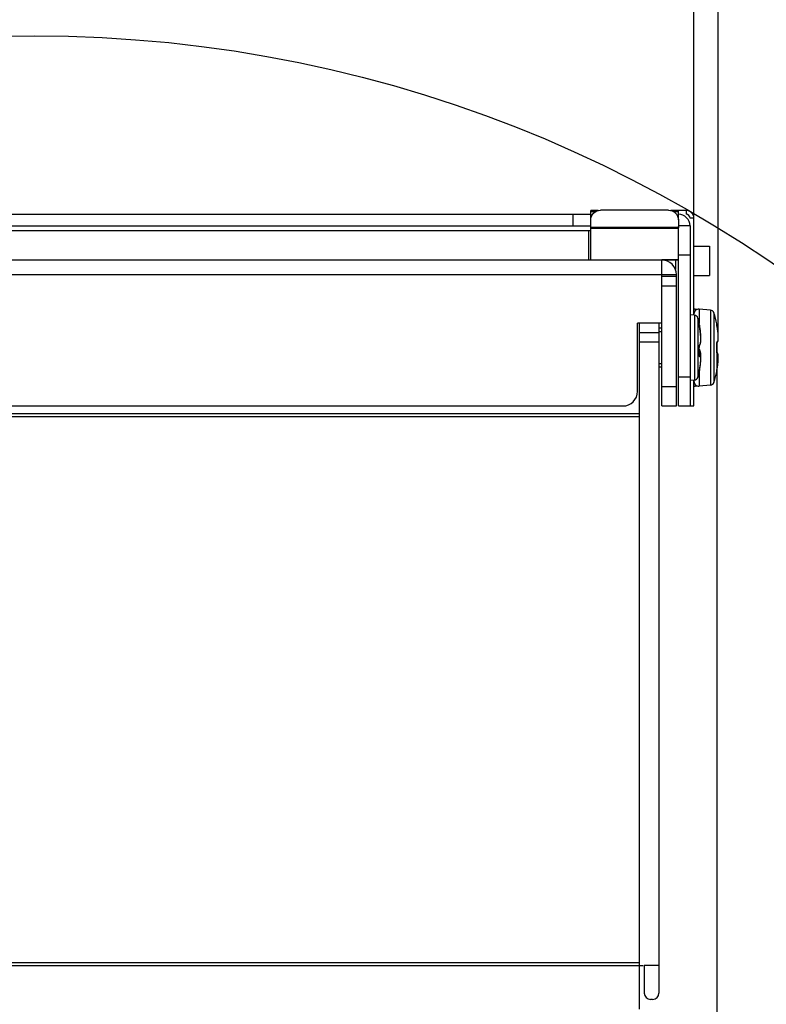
# Model space of a CAD drawing. Header units: millimetres. Extents: x 0 to 420, y 0 to 297.
# Tile 101 of 104: x 352 to 372, y 234 to 259. Entities that reach past the tile are written whole.
import ezdxf

# ---------------------------------------------------------------- set-up
doc = ezdxf.new("R2010")
doc.units = ezdxf.units.MM
doc.header["$LTSCALE"] = 23.1
doc.layers.get('0').update_dxf_attribs({"linetype": 'CONTINUOUS'})
for name, color, linetype in [('02___PRT_ALL_AXES', 7, 'CONTINUOUS'), ('AXES', 7, 'CONTINUOUS'), ('DIM_PILOTEES', 7, 'CONTINUOUS')]:
    doc.layers.add(name, color=color, linetype=linetype)
doc.styles.get("Standard").update_dxf_attribs({"font": 'txt', "width": 0.7})
doc.dimstyles.new('DIMSTYLE_1', dxfattribs={"dimtxt": 2.5, "dimasz": 3.5, "dimexe": 2, "dimexo": 0, "dimtad": 1, "dimdec": 0, "dimlfac": 4, "dimdsep": 46, "dimtxsty": 'STANDARD', "dimblk": '_FILLED', "dimblk1": '_FILLED', "dimblk2": '_FILLED', "dimcen": 0.09, "dimazin": 2, "dimtp": 0.5, "dimtm": 0.5, "dimtfac": 1, "dimtdec": 0, "dimtofl": 0, "dimtmove": 0, "dimatfit": 3, "dimldrblk": '_FILLED', "dimfxl": 1, "dimtolj": 1, "dimarcsym": 0})
doc.dimstyles.new('DIMSTYLE_5', dxfattribs={"dimtxt": 2.5, "dimasz": 3.5, "dimexe": 2, "dimexo": 0, "dimgap": 2.5, "dimtad": 1, "dimlfac": 4, "dimdsep": 46, "dimtxsty": 'STANDARD', "dimblk": '_FILLED', "dimblk1": '_FILLED', "dimblk2": '_FILLED', "dimcen": 0.09, "dimazin": 2, "dimtp": 0.5, "dimtm": 0.5, "dimtfac": 1, "dimtofl": 0, "dimtmove": 0, "dimatfit": 3, "dimldrblk": '_FILLED', "dimfxl": 1, "dimtolj": 1, "dimarcsym": 0})
doc.dimstyles.new('DIMSTYLE_6', dxfattribs={"dimtxt": 2.5, "dimasz": 3.5, "dimexe": 2, "dimexo": 0, "dimtad": 1, "dimdec": 0, "dimlfac": 4, "dimdsep": 46, "dimtxsty": 'STANDARD', "dimblk": '_FILLED', "dimblk1": '_FILLED', "dimblk2": '_FILLED', "dimcen": 0.09, "dimazin": 2, "dimtp": 0.5, "dimtm": 0.5, "dimtfac": 1, "dimtdec": 0, "dimtofl": 0, "dimtmove": 0, "dimatfit": 3, "dimldrblk": '_FILLED', "dimfxl": 1, "dimtolj": 1, "dimarcsym": 0})

# ---------------------------------------------------------------- blocks, each defined once
blk = doc.blocks.new('_FILLED')
at = {"color": 0, "linetype": 'BYBLOCK'}
blk.add_solid([(0, 0), (-1, 0.1429), (-1, -0.1429)], dxfattribs=at)
blk = doc.blocks.new('*D5')
at = {"layer": 'DIM_PILOTEES', "color": 2, "linetype": 'CONTINUOUS'}
for p, q in [((370.369, 250.876), (370.369, 152.328)), ((334.079, 188.243), (334.079, 152.328)), ((334.079, 154.328), (352.224, 154.328)), ((370.369, 154.328), (352.224, 154.328))]:
    blk.add_line(p, q, dxfattribs=at)
at = {"layer": 'DIM_PILOTEES', "color": 2, "linetype": 'CONTINUOUS', "xscale": 3.5, "yscale": 3.5, "zscale": 3.5, "rotation": 180}
blk.add_blockref('_FILLED', (334.079, 154.328), dxfattribs=at)
at = {"layer": 'DIM_PILOTEES', "color": 2, "linetype": 'CONTINUOUS', "xscale": 3.5, "yscale": 3.5, "zscale": 3.5}
blk.add_blockref('_FILLED', (370.369, 154.328), dxfattribs=at)
at = {"layer": 'DIM_PILOTEES', "color": 2, "linetype": 'CONTINUOUS', "insert": (352.835, 157.453), "char_height": 2.5, "width": 7.76786, "attachment_point": 2, "line_spacing_factor": 0.9}
blk.add_mtext('{\\ftxt;\\W0.0001;\\H0.0001;\\~}{\\ftxt;\\W2.0714285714;\\H2.5; }{\\ftxt;\\W0.0001;\\H0.0001;\\~}', dxfattribs=at)
blk = doc.blocks.new('*D6')
at = {"layer": 'DIM_PILOTEES', "color": 2, "linetype": 'CONTINUOUS'}
for p, q in [((335.9, 254.054), (335.9, 267.016)), ((369.775, 254.054), (369.775, 267.016)), ((335.9, 265.016), (352.838, 265.016)), ((369.775, 265.016), (352.838, 265.016))]:
    blk.add_line(p, q, dxfattribs=at)
at = {"layer": 'DIM_PILOTEES', "color": 2, "linetype": 'CONTINUOUS', "xscale": 3.5, "yscale": 3.5, "zscale": 3.5, "rotation": 180}
blk.add_blockref('_FILLED', (335.9, 265.016), dxfattribs=at)
at = {"layer": 'DIM_PILOTEES', "color": 2, "linetype": 'CONTINUOUS', "xscale": 3.5, "yscale": 3.5, "zscale": 3.5}
blk.add_blockref('_FILLED', (369.775, 265.016), dxfattribs=at)
at = {"layer": 'DIM_PILOTEES', "color": 2, "linetype": 'CONTINUOUS', "insert": (352.702, 268.141), "char_height": 2.5, "width": 7.76786, "attachment_point": 2, "line_spacing_factor": 0.9}
blk.add_mtext('{\\ftxt;\\W0.0001;\\H0.0001;\\~}{\\ftxt;\\W2.0714285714;\\H2.5; }{\\ftxt;\\W0.0001;\\H0.0001;\\~}', dxfattribs=at)
blk = doc.blocks.new('*D7')
at = {"layer": 'DIM_PILOTEES', "color": 2, "linetype": 'CONTINUOUS'}
for p, q in [((335.273, 250.99), (335.273, 273.834)), ((370.402, 250.99), (370.402, 273.834)), ((335.273, 271.834), (352.838, 271.834)), ((370.402, 271.834), (352.838, 271.834))]:
    blk.add_line(p, q, dxfattribs=at)
at = {"layer": 'DIM_PILOTEES', "color": 2, "linetype": 'CONTINUOUS', "xscale": 3.5, "yscale": 3.5, "zscale": 3.5, "rotation": 180}
blk.add_blockref('_FILLED', (335.273, 271.834), dxfattribs=at)
at = {"layer": 'DIM_PILOTEES', "color": 2, "linetype": 'CONTINUOUS', "xscale": 3.5, "yscale": 3.5, "zscale": 3.5}
blk.add_blockref('_FILLED', (370.402, 271.834), dxfattribs=at)
at = {"layer": 'DIM_PILOTEES', "color": 2, "linetype": 'CONTINUOUS', "insert": (352.111, 274.959), "char_height": 2.5, "width": 7.23214, "attachment_point": 2, "line_spacing_factor": 0.9}
blk.add_mtext('{\\ftxt;\\W0.0001;\\H0.0001;\\~}{\\ftxt;\\W1.9285714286;\\H2.5; }{\\ftxt;\\W0.0001;\\H0.0001;\\~}', dxfattribs=at)
blk = doc.blocks.new('*D8')
at = {"layer": 'DIM_PILOTEES', "color": 2, "linetype": 'CONTINUOUS'}
for p, q in [((309.135, 219.281), (296.688, 217.643)), ((396.54, 219.279), (408.97, 217.643))]:
    blk.add_line(p, q, dxfattribs=at)
for start, end in [(90, 187.5), (-7.5, 90)]:
    blk.add_arc((352.829, 225.034), 54.625, start, end, dxfattribs=at)
for points in [[(297.828, 221.337), (298.671, 217.904), (298.823, 221.436)], [(406.835, 221.436), (406.987, 217.904), (407.83, 221.337)]]:
    blk.add_solid(points, dxfattribs=at)
at = {"layer": 'DIM_PILOTEES', "color": 2, "linetype": 'CONTINUOUS', "insert": (354.282, 284.641), "char_height": 2.5, "width": 23.75, "attachment_point": 2, "rotation": 358.6035, "line_spacing_factor": 0.9}
blk.add_mtext('{\\ftxt;\\W0.0001;\\H0.0001;\\~}{\\ftxt;\\W3.5952380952;\\H2.5; }{\\ftxt;\\W0.0001;\\H0.0001;\\~}{\\ftxt;\\W0.0001;\\H0.0001;\\~}{\\ftxt;\\W2.0714285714;\\H2.5; }{\\ftxt;\\W0.0001;\\H0.0001;\\~}{\\ftxt;\\W0.0001;\\H0.0001;\\~}{\\ftxt;\\W0.6666666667;\\H2.5; }{\\ftxt;\\W0.0001;\\H0.0001;\\~}', dxfattribs=at)
blk = doc.blocks.new('*D9')
at = {"layer": 'DIM_PILOTEES', "color": 2, "linetype": 'CONTINUOUS'}
blk.add_line((375.027, 250.397), (398.155, 276.823), dxfattribs=at)
at = {"layer": 'DIM_PILOTEES', "color": 2, "linetype": 'CONTINUOUS', "xscale": 3.5, "yscale": 3.5, "zscale": 3.5, "rotation": 228.8077886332}
blk.add_blockref('_FILLED', (375.027, 250.397), dxfattribs=at)
at = {"layer": 'DIM_PILOTEES', "color": 2, "linetype": 'CONTINUOUS', "insert": (391.217, 273.641), "char_height": 2.5, "width": 10.44643, "attachment_point": 1, "rotation": 48.8078, "line_spacing_factor": 0.9}
blk.add_mtext('{\\ftxt;\\W0.0001;\\H0.0001;\\~}{\\ftxt;\\W0.7857142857;\\H2.5; }{\\ftxt;\\W0.0001;\\H0.0001;\\~}{\\ftxt;\\W0.0001;\\H0.0001;\\~}{\\ftxt;\\W2.0;\\H2.5; }{\\ftxt;\\W0.0001;\\H0.0001;\\~}', dxfattribs=at)

msp = doc.modelspace()

# ---------------------------------------------------------------- linework, layer by layer
at = {"color": 7, "linetype": 'CONTINUOUS'}
for p, q in [((367.1252, 254.0089), (367.1252, 254.2518)), ((367.3167, 254.2518), (367.1252, 254.2518)), ((367.1252, 254.2281), (367.256, 254.2281)), ((369.3752, 254.2518), (369.1838, 254.2518)), ((369.2445, 254.2281), (369.3752, 254.2281)), ((369.5752, 254.2539), (369.3752, 254.2539)), ((369.3752, 254.0089), (369.3752, 254.2518)), ((369.5752, 254.2539), (369.5752, 254.1539)), ((369.7752, 254.0539), (369.6752, 254.0539)), ((369.7752, 251.5633), (369.7752, 254.0539)), ((367.1252, 253.7289), (338.5502, 253.7289)), ((367.0752, 252.9789), (367.0752, 253.7289)), ((369.2502, 252.9789), (336.4252, 252.9789)), ((368.9502, 252.5539), (368.9502, 252.9789)), ((336.3502, 252.6039), (369.3252, 252.6039)), ((369.3252, 252.5539), (368.9502, 252.5539)), ((369.3252, 249.2289), (369.3252, 252.6039)), ((369.3252, 252.3039), (368.9502, 252.3039)), ((369.7893, 251.5633), (369.6752, 251.5733)), ((369.7893, 251.5633), (369.7893, 249.8945)), ((369.8111, 251.717), (369.8111, 251.6798)), ((369.8111, 251.717), (369.865, 251.7123)), ((369.9111, 251.717), (369.9111, 251.3455)), ((370.2026, 251.6915), (369.9111, 251.717)), ((370.2026, 251.6915), (370.2026, 249.7663)), ((370.2893, 251.6216), (370.2893, 249.8361)), ((368.3252, 249.6039), (368.3252, 251.3539)), ((368.9502, 251.3539), (368.3252, 251.3539)), ((368.3752, 233.7289), (368.3752, 251.3539)), ((368.8752, 251.3539), (368.8752, 234.1414)), ((369.8773, 251.489), (369.8773, 249.9688)), ((369.9107, 251.3201), (369.9106, 251.3165)), ((369.9106, 251.3165), (369.9109, 251.3116)), ((369.9109, 251.3469), (369.9107, 251.3479)), ((369.9109, 251.3469), (369.9108, 251.3472)), ((369.9111, 251.3124), (369.9116, 251.3153)), ((369.9111, 251.3124), (369.9111, 251.313)), ((369.9191, 251.3028), (369.912, 251.3402)), ((369.9191, 251.2603), (369.9191, 251.2607)), ((370.3607, 251.3405), (370.3622, 251.3406)), ((370.3611, 251.3348), (370.3611, 251.3353)), ((370.3611, 251.3348), (370.3611, 251.3349)), ((370.3618, 251.3292), (370.3611, 251.3348)), ((370.3634, 251.3189), (370.3627, 251.3233)), ((370.3643, 251.3139), (370.3634, 251.3189)), ((370.3653, 251.3084), (370.3643, 251.3139)), ((370.3663, 251.3024), (370.3653, 251.3084)), ((370.3675, 251.296), (370.3663, 251.3024)), ((370.3691, 251.2875), (370.3675, 251.296)), ((370.3691, 251.2874), (370.3691, 251.2875)), ((370.3749, 251.2564), (370.3691, 251.2875)), ((370.381, 251.22), (370.3748, 251.2566)), ((368.8752, 251.1115), (368.3752, 251.1115)), ((369.9326, 251.1831), (369.9322, 251.186)), ((370.3865, 251.1841), (370.381, 251.2205)), ((370.3912, 251.1491), (370.3864, 251.1845)), ((370.3951, 251.1152), (370.3911, 251.1494)), ((370.3981, 251.083), (370.395, 251.1156)), ((370.4004, 251.0527), (370.3981, 251.0833)), ((370.4019, 251.0245), (370.4004, 251.0529)), ((370.4026, 250.9986), (370.4019, 251.0247)), ((370.4026, 250.9752), (370.4026, 250.9988)), ((368.8752, 250.8665), (368.3752, 250.8665)), ((369.9114, 250.7289), (369.9116, 250.734)), ((370.3607, 250.8251), (370.3612, 250.8251)), ((370.3622, 250.7207), (370.3622, 250.7371)), ((370.3892, 250.8816), (370.393, 250.8926)), ((370.393, 250.8925), (370.3961, 250.905)), ((370.3961, 250.905), (370.3986, 250.9194)), ((370.3986, 250.9193), (370.4005, 250.9357)), ((370.4005, 250.9356), (370.4019, 250.9544)), ((370.4019, 250.9542), (370.4026, 250.9754)), ((369.9107, 250.5453), (369.9107, 250.5461)), ((369.9116, 250.5371), (369.9111, 250.5371)), ((369.9116, 250.5371), (369.9115, 250.5371)), ((369.9122, 250.6405), (369.9122, 250.6412)), ((369.9197, 250.6764), (369.9124, 250.6828)), ((370.3607, 250.6327), (370.3612, 250.6327)), ((370.3611, 250.631), (370.3612, 250.6327)), ((370.3611, 250.6266), (370.3612, 250.6317)), ((370.3611, 250.6223), (370.3611, 250.6271)), ((370.3612, 250.6182), (370.3611, 250.6228)), ((370.3613, 250.6143), (370.3612, 250.6186)), ((370.3615, 250.6108), (370.3613, 250.6148)), ((370.3618, 250.6076), (370.3615, 250.6112)), ((370.3621, 250.605), (370.3618, 250.6079)), ((370.3706, 250.6015), (370.362, 250.606)), ((370.3892, 250.5761), (370.3845, 250.5858)), ((370.393, 250.5652), (370.3892, 250.5762)), ((370.3961, 250.5527), (370.393, 250.5653)), ((370.3986, 250.5384), (370.3961, 250.5528)), ((370.4005, 250.5221), (370.3986, 250.5385)), ((370.4019, 250.5034), (370.4005, 250.5222)), ((370.4026, 250.4824), (370.4019, 250.5036)), ((370.4026, 250.459), (370.4026, 250.4826)), ((370.3748, 250.2012), (370.381, 250.2377)), ((370.381, 250.2373), (370.3865, 250.2737)), ((370.3864, 250.2733), (370.3912, 250.3087)), ((370.3911, 250.3084), (370.3951, 250.3425)), ((370.395, 250.3422), (370.3981, 250.3748)), ((370.3981, 250.3745), (370.4004, 250.4051)), ((370.3989, 250.3853), (370.3991, 250.387)), ((370.4004, 250.4049), (370.4019, 250.4333)), ((370.4019, 250.4331), (370.4026, 250.4592)), ((369.9122, 250.1185), (369.9107, 250.1098)), ((369.9109, 250.1108), (369.9107, 250.1098)), ((369.9108, 250.1111), (369.912, 250.1176)), ((369.9111, 250.1123), (369.9111, 249.7408)), ((369.912, 250.1176), (369.9191, 250.155)), ((369.9191, 250.155), (369.9122, 250.1185)), ((369.9191, 250.155), (369.9191, 250.155)), ((370.3622, 250.1172), (370.3607, 250.1173)), ((370.3611, 250.1229), (370.361, 250.1224)), ((370.361, 250.1225), (370.3611, 250.1228)), ((370.3611, 250.1226), (370.3618, 250.1286)), ((370.3618, 250.1286), (370.362, 250.1295)), ((370.3618, 250.1286), (370.362, 250.1295)), ((370.362, 250.1295), (370.3625, 250.1329)), ((370.3622, 250.1312), (370.3628, 250.1351)), ((370.3628, 250.1348), (370.3635, 250.1395)), ((370.3635, 250.1389), (370.3644, 250.1444)), ((370.3643, 250.1436), (370.3653, 250.1498)), ((370.3651, 250.1488), (370.3667, 250.1572)), ((370.3664, 250.1557), (370.3682, 250.1652)), ((370.3678, 250.1633), (370.3691, 250.1703)), ((370.3691, 250.1703), (370.3749, 250.2014)), ((370.3691, 250.1704), (370.3691, 250.1703)), ((368.9502, 249.7289), (369.3252, 249.7289)), ((369.7893, 249.8945), (369.6752, 249.8845)), ((369.7752, 249.2289), (369.7752, 249.8945)), ((369.8111, 249.778), (369.8111, 249.7408)), ((369.8111, 249.7408), (369.865, 249.7455)), ((370.2026, 249.7663), (369.9111, 249.7408)), ((337.7252, 249.2289), (367.9502, 249.2289)), ((368.9502, 249.2289), (369.3252, 249.2289)), ((369.6752, 249.2289), (369.7752, 249.2289)), ((368.3752, 249.0289), (337.3002, 249.0289)), ((368.3752, 248.9539), (337.3002, 248.9539)), ((337.2002, 234.8539), (368.4752, 234.8539)), ((337.3002, 234.9289), (368.3752, 234.9289)), ((368.5002, 234.8539), (368.5002, 234.1414)), ((368.8752, 234.8539), (368.5002, 234.8539)), ((368.7127, 233.9789), (368.6627, 233.9789))]:
    msp.add_line(p, q, dxfattribs=at)
at = {"color": 3, "linetype": 'CONTINUOUS'}
for p, q in [((369.1252, 254.2596), (367.3752, 254.2596)), ((367.1252, 252.9902), (367.1252, 254.0089)), ((369.3752, 253.8149), (367.1252, 253.8149)), ((367.1252, 253.7991), (369.3752, 253.7991)), ((369.3752, 254.0089), (369.3752, 253.8077)), ((367.1252, 252.9875), (367.1252, 252.9867)), ((368.9502, 252.9902), (369.3752, 252.9902)), ((368.9502, 252.9867), (369.3752, 252.9867)), ((368.9502, 249.2289), (368.9502, 252.5539))]:
    msp.add_line(p, q, dxfattribs=at)
at = {"color": 2, "linetype": 'CONTINUOUS'}
for p, q in [((368.8752, 251.1414), (368.9502, 251.1414)), ((368.8752, 250.3164), (368.9502, 250.3164))]:
    msp.add_line(p, q, dxfattribs=at)
at = {"color": 7, "linetype": 'CONTINUOUS'}
for points in [[(369.9126, 251.3347), (369.9119, 251.341), (369.9109, 251.3469)], [(369.9191, 251.2607), (369.9183, 251.2651), (369.9176, 251.2688), (369.9169, 251.2724), (369.9163, 251.276), (369.9157, 251.2795), (369.9151, 251.2829), (369.9145, 251.2861), (369.914, 251.2892), (369.9136, 251.2922), (369.9132, 251.295), (369.9128, 251.2977), (369.9124, 251.3001), (369.9121, 251.3024), (369.9119, 251.3045), (369.9116, 251.3065), (369.9115, 251.3082), (369.9113, 251.3096), (369.9112, 251.3109), (369.9111, 251.3119), (369.9111, 251.3124)], [(369.9116, 251.3153), (369.9124, 251.3218), (369.9127, 251.3283), (369.9126, 251.3347)], [(369.929, 251.2482), (369.9239, 251.2774), (369.9191, 251.3028)], [(369.9524, 250.9701), (369.9515, 250.9993), (369.9497, 251.0302), (369.9473, 251.0625), (369.944, 251.0958), (369.9401, 251.1297), (369.9355, 251.164), (369.9303, 251.1982), (369.9245, 251.232), (369.9191, 251.2607)], [(369.9517, 250.9925), (369.9522, 251.0002), (369.9526, 251.0135), (369.9526, 251.0281), (369.9523, 251.044), (369.9515, 251.0612), (369.9504, 251.0797), (369.9488, 251.0997), (369.9467, 251.121), (369.9442, 251.1438), (369.9412, 251.1679), (369.9377, 251.1933), (369.9336, 251.2201), (369.929, 251.2482)], [(370.3627, 251.3233), (370.3621, 251.3271), (370.3619, 251.3288), (370.3618, 251.3292)], [(369.9116, 250.7238), (369.9111, 250.7395), (369.9111, 250.7441), (369.9111, 250.7487), (369.9112, 250.7531), (369.9114, 250.7573), (369.9117, 250.7613), (369.912, 250.7649), (369.9124, 250.7683), (369.9128, 250.7712), (369.9132, 250.7738), (369.9137, 250.7759)], [(369.9116, 250.734), (369.912, 250.7516), (369.9123, 250.7675)], [(369.9137, 250.7761), (369.9197, 250.7814), (369.9263, 250.7897), (369.9318, 250.7994), (369.9365, 250.8106), (369.9405, 250.8234), (369.944, 250.838), (369.9469, 250.8547), (369.9493, 250.8734), (369.951, 250.8943), (369.9522, 250.9175), (369.9527, 250.9427), (369.9524, 250.9701)], [(369.9137, 250.7759), (369.914, 250.7776), (369.9144, 250.7787), (369.9145, 250.7792)], [(370.3616, 250.8128), (370.3611, 250.8269), (370.3611, 250.8314), (370.3611, 250.8358), (370.3612, 250.8399), (370.3613, 250.8438), (370.3616, 250.8473), (370.3618, 250.8506)], [(370.3627, 250.7289), (370.3627, 250.7407), (370.3626, 250.7587), (370.3624, 250.7768), (370.362, 250.7948), (370.3616, 250.8128)], [(370.3618, 250.8506), (370.3622, 250.8535), (370.3625, 250.856), (370.3629, 250.858), (370.3632, 250.8597), (370.3635, 250.8608)], [(370.362, 250.8518), (370.3706, 250.8563), (370.3785, 250.8636), (370.3845, 250.872), (370.3892, 250.8817)], [(369.9111, 250.5346), (369.9111, 250.538), (369.9111, 250.5417), (369.9112, 250.5454), (369.9116, 250.5584)], [(369.9129, 250.5161), (369.9129, 250.5162), (369.9127, 250.5167), (369.9125, 250.5177), (369.9123, 250.5191), (369.912, 250.5209), (369.9118, 250.523), (369.9115, 250.5255), (369.9113, 250.5283), (369.9112, 250.5313), (369.9111, 250.5346)], [(369.9522, 250.4576), (369.9514, 250.4696), (369.9503, 250.4805), (369.9487, 250.4902), (369.9468, 250.4989), (369.9445, 250.5068), (369.9415, 250.514), (369.9376, 250.5207), (369.9326, 250.5268), (369.9262, 250.532), (369.9186, 250.5355), (369.9115, 250.5371)], [(369.9127, 250.6413), (369.9127, 250.6536), (369.9126, 250.6711), (369.9124, 250.6887), (369.912, 250.7062), (369.9116, 250.7238)], [(369.9116, 250.5584), (369.912, 250.5759), (369.9123, 250.5934), (369.9126, 250.611), (369.9127, 250.6285), (369.9127, 250.6413)], [(369.9137, 250.6817), (369.9136, 250.6822), (369.9132, 250.6844), (369.9128, 250.687), (369.9124, 250.6899), (369.9123, 250.6903)], [(369.9517, 250.4653), (369.9524, 250.4877), (369.9527, 250.5151), (369.9522, 250.5403), (369.951, 250.5634), (369.9493, 250.5844), (369.9469, 250.6031), (369.944, 250.6197), (369.9405, 250.6344), (369.9365, 250.6472), (369.9318, 250.6584), (369.9263, 250.6681), (369.9197, 250.6764)], [(370.3612, 250.6317), (370.3615, 250.6445), (370.362, 250.6625), (370.3623, 250.6805), (370.3626, 250.6985), (370.3627, 250.7166), (370.3627, 250.7289)], [(370.3637, 250.5963), (370.3636, 250.5965), (370.3634, 250.5972), (370.3631, 250.5985), (370.3628, 250.6002), (370.3624, 250.6024), (370.3621, 250.605)], [(370.3845, 250.5858), (370.3785, 250.5942), (370.3706, 250.6015)], [(369.9191, 250.155), (369.9239, 250.1804), (369.929, 250.2096), (369.9336, 250.2377), (369.9377, 250.2644), (369.9412, 250.2899), (369.9442, 250.314), (369.9467, 250.3368), (369.9488, 250.3581), (369.9504, 250.3781), (369.9515, 250.3966), (369.9523, 250.4138), (369.9526, 250.4297), (369.9526, 250.4443), (369.9522, 250.4576)], [(369.9109, 250.1108), (369.9119, 250.1168), (369.912, 250.1176)]]:
    msp.add_lwpolyline(points, dxfattribs=at)
msp.add_circle((352.8293, 225.0337), 33.7052, dxfattribs=at)
for centre, radius, start, end in [((369.5752, 254.0539), 0.2, 0, 90), ((368.9502, 252.6039), 0.375, 0, 90), ((369.8002, 251.5925), 0.125, 85, 101.55767), ((369.9002, 251.5925), 0.125, 85, 180), ((369.7806, 251.4637), 0.1, 14.67713, 85), ((370.1939, 251.5919), 0.1, 17.31255, 85), ((367.4252, 250.7289), 3, 11.76567, 17.31255), ((366.9752, 250.7289), 3, 11.88893, 14.67713), ((369.8865, 251.3151), 0.0247, 352.62315, 11.80664), ((369.8503, 251.3342), 0.0619, 8.24972, 11.86859), ((370.1052, 251.3305), 0.1952, 185.57144, 186.48059), ((368.0412, 250.8925), 1.9136, 8.82155, 11.08078), ((370.336, 251.3354), 0.0251, 358.65021, 11.71008), ((370.3377, 251.3355), 0.025, 345.23333, 11.76567), ((368.198, 250.8696), 2.2109, 9.77768, 10.90168), ((368.2391, 250.8767), 2.1692, 9.34483, 9.77696), ((368.0341, 250.8912), 1.9208, 7.48557, 8.74108), ((368.2627, 250.8806), 2.1453, 8.94492, 9.3447), ((368.3068, 250.8875), 2.1007, 8.25407, 8.94641), ((368.366, 250.8961), 2.0408, 7.85596, 8.25299), ((368.424, 250.9041), 1.9823, 7.39042, 7.85652), ((368.5102, 250.9153), 1.8954, 6.75821, 7.39193), ((368.5967, 250.9255), 1.8083, 6.32886, 6.7568), ((368.7194, 250.9389), 1.6849, 5.51058, 6.3363), ((368.8082, 250.9476), 1.5956, 5.20909, 5.50836), ((369.8948, 250.7926), 0.0243, 310.44002, 323.1886), ((370.176, 250.7443), 0.2654, 179.9993, 181.68158), ((370.1693, 250.7441), 0.2588, 181.68496, 181.85552), ((366.9715, 250.6405), 2.9408, 0.01469, 1.8558), ((370.0513, 250.7545), 0.1403, 171.52796, 172.65256), ((370.6306, 250.8337), 0.2701, 180.37979, 181.83), ((367.3611, 250.7289), 3.0011, 0.1565, 1.83715), ((370.1762, 250.5367), 0.2657, 178.14003, 179.0402), ((366.9758, 250.6405), 2.9364, 358.15675, 0.00008), ((369.9107, 250.5289), 0.00824, 84.92427, 87.59031), ((370.6306, 250.6241), 0.2701, 178.1706, 179.64683), ((367.3611, 250.7289), 3.0011, 358.16285, 359.84357), ((367.6471, 250.5976), 2.3147, 350.56466, 350.93011), ((367.7177, 250.5863), 2.2431, 350.93034, 351.22861), ((367.7912, 250.575), 2.1688, 351.22833, 351.56853), ((367.8671, 250.5638), 2.0921, 351.56862, 351.88139), ((367.9503, 250.5519), 2.008, 351.88095, 352.24163), ((368.0738, 250.5352), 1.8834, 352.23893, 352.84023), ((368.182, 250.5215), 1.7744, 352.84353, 353.10031), ((368.2722, 250.5106), 1.6835, 353.09851, 353.54989), ((368.3512, 250.5016), 1.604, 353.55211, 353.72287), ((368.237, 250.5814), 2.1713, 350.23709, 350.65951), ((368.2624, 250.5772), 2.1457, 350.6596, 351.07407), ((368.301, 250.5712), 2.1065, 351.07336, 351.61948), ((368.3608, 250.5624), 2.0461, 351.61917, 352.1646), ((368.4259, 250.5534), 1.9804, 352.16482, 352.61502), ((368.506, 250.5431), 1.8996, 352.61387, 353.18816), ((368.5962, 250.5323), 1.8088, 353.18839, 353.71548), ((368.6887, 250.5221), 1.7157, 353.7152, 354.2395), ((368.7608, 250.5148), 1.6432, 354.24132, 354.50772), ((368.8631, 250.5051), 1.5405, 354.50312, 355.5427), ((366.9752, 250.7289), 3, 345.32287, 348.11107), ((367.4383, 250.6338), 2.5266, 349.07585, 349.7825), ((367.5179, 250.6195), 2.4457, 349.78245, 350.29482), ((367.5869, 250.6076), 2.3757, 350.29593, 350.56519), ((367.4252, 250.7289), 3, 342.68745, 348.23433), ((370.336, 250.1224), 0.0252, 348.29972, 1.35381), ((370.3377, 250.1223), 0.025, 348.23433, 14.76575), ((368.1995, 250.5879), 2.2094, 349.09859, 350.23665), ((369.9002, 249.8653), 0.125, 180, 275), ((369.8002, 249.8653), 0.125, 258.44233, 275), ((369.7806, 249.9941), 0.1, 275, 345.32287), ((370.1939, 249.8659), 0.1, 275, 342.68745), ((367.9502, 249.6039), 0.375, 270, 360), ((368.6627, 234.1414), 0.1625, 180, 270), ((368.7127, 234.1414), 0.1625, 270, 360)]:
    msp.add_arc(centre, radius, start, end, dxfattribs=at)
at = {"color": 3, "linetype": 'CONTINUOUS'}
msp.add_arc((369.5752, 254.0539), 0.1, 0, 90, dxfattribs=at)
for points, knots in [([(367.1252, 254.0089), (367.1252, 254.0726), (367.1775, 254.2062), (367.3111, 254.2596), (367.3752, 254.2596)], [0, 0, 0, 0, 0.4984957, 1, 1, 1, 1]), ([(369.1252, 254.2596), (369.1894, 254.2596), (369.3229, 254.2062), (369.3752, 254.0726), (369.3752, 254.0089)], [0, 0, 0, 0, 0.5015043, 1, 1, 1, 1])]:
    msp.add_open_spline(points, degree=3, knots=knots, dxfattribs=at)
at = {"color": 7, "linetype": 'CONTINUOUS'}
for points, knots in [([(369.9107, 251.3201), (369.9111, 251.3221), (369.9124, 251.3296), (369.9124, 251.3374), (369.9116, 251.3431)], [0, 0, 0, 0, 0.256186, 1, 1, 1, 1]), ([(369.9113, 251.3085), (369.9121, 251.3012), (369.9145, 251.2851), (369.9174, 251.269), (369.9191, 251.2603)], [0, 0, 0, 0, 0.4527284, 1, 1, 1, 1]), ([(369.9191, 251.3028), (369.9192, 251.3026), (369.9185, 251.302), (369.9173, 251.3015), (369.9151, 251.3007), (369.9135, 251.3002), (369.9125, 251.2999)], [0, 0, 0, 0, 0.0851194, 0.2799841, 0.5879873, 1, 1, 1, 1]), ([(370.3607, 251.3405), (370.3606, 251.3405), (370.3605, 251.3401), (370.3605, 251.3395), (370.3606, 251.3384), (370.3608, 251.3363), (370.3612, 251.3327), (370.3617, 251.3296), (370.362, 251.3278)], [0, 0, 0, 0, 0.0192211, 0.0685956, 0.1495136, 0.2616346, 0.5754626, 1, 1, 1, 1]), ([(370.362, 251.3278), (370.3624, 251.3251), (370.3646, 251.3117), (370.367, 251.2983), (370.369, 251.2878)], [0, 0, 0, 0, 0.2074752, 1, 1, 1, 1]), ([(369.9191, 250.7938), (369.9241, 250.7961), (369.9304, 250.8036), (369.9364, 250.8158), (369.9426, 250.8343), (369.9482, 250.8638), (369.952, 250.9063), (369.9529, 250.9569), (369.9503, 251.0361), (369.9442, 251.0982), (369.9386, 251.1408)], [0, 0, 0, 0, 0.0461523, 0.0774151, 0.1150408, 0.210034, 0.3306781, 0.4743395, 0.6370844, 1, 1, 1, 1]), ([(370.3691, 250.8761), (370.3708, 250.8756), (370.3743, 250.8751), (370.3795, 250.8768), (370.3841, 250.8806), (370.39, 250.8891), (370.3955, 250.9053), (370.3999, 250.9302), (370.4023, 250.9623), (370.4027, 251.0008), (370.4011, 251.0449), (370.3987, 251.0761), (370.3972, 251.0924)], [0, 0, 0, 0, 0.0227249, 0.0446565, 0.0691576, 0.0987638, 0.1781507, 0.2876225, 0.4271214, 0.5946396, 0.7869565, 1, 1, 1, 1]), ([(369.9122, 250.7724), (369.9119, 250.7703), (369.9109, 250.7609), (369.9105, 250.7515), (369.9105, 250.7443)], [0, 0, 0, 0, 0.2298054, 1, 1, 1, 1]), ([(369.9107, 250.7357), (369.9107, 250.7358), (369.911, 250.736), (369.9112, 250.7363), (369.9112, 250.7365)], [0, 0, 0, 0, 0.3198409, 1, 1, 1, 1]), ([(369.9191, 250.7938), (369.9183, 250.7935), (369.9168, 250.7915), (369.9143, 250.7853), (369.9132, 250.7795), (369.9125, 250.7751)], [0, 0, 0, 0, 0.1334773, 0.3442345, 1, 1, 1, 1]), ([(370.3615, 250.8544), (370.3613, 250.8527), (370.3607, 250.8452), (370.3605, 250.8377), (370.3605, 250.8319)], [0, 0, 0, 0, 0.2310059, 1, 1, 1, 1]), ([(370.3691, 250.8761), (370.3669, 250.8767), (370.364, 250.8701), (370.3626, 250.8635), (370.3618, 250.8576), (370.3615, 250.8544)], [0, 0, 0, 0, 0.2879187, 0.594955, 1, 1, 1, 1]), ([(369.9106, 250.5412), (369.9105, 250.5396), (369.9105, 250.5338), (369.9107, 250.528), (369.9109, 250.5237)], [0, 0, 0, 0, 0.2643575, 1, 1, 1, 1]), ([(369.9109, 250.5237), (369.9112, 250.5201), (369.9118, 250.5139), (369.9132, 250.5069), (369.9149, 250.5033), (369.9162, 250.5017), (369.9179, 250.5015), (369.9187, 250.5022), (369.9191, 250.5026)], [0, 0, 0, 0, 0.4201389, 0.7180414, 0.8166536, 0.8845527, 0.9362446, 1, 1, 1, 1]), ([(369.9191, 250.5026), (369.9192, 250.5059), (369.9181, 250.5127), (369.9144, 250.5186), (369.912, 250.521)], [0, 0, 0, 0, 0.4970714, 1, 1, 1, 1]), ([(369.9126, 250.6696), (369.9159, 250.662), (369.9212, 250.6436), (369.9288, 250.5967), (369.9302, 250.5572), (369.9303, 250.5287)], [0, 0, 0, 0, 0.1737577, 0.4002881, 1, 1, 1, 1]), ([(369.9456, 250.3262), (369.9473, 250.3422), (369.9502, 250.3721), (369.9525, 250.4139), (369.9526, 250.4489), (369.9506, 250.4763), (369.947, 250.4943), (369.9424, 250.5041), (369.9388, 250.5085), (369.9342, 250.5107), (369.9291, 250.5101), (369.924, 250.5072), (369.9208, 250.5043), (369.9191, 250.5026)], [0, 0, 0, 0, 0.2320037, 0.435336, 0.6053051, 0.738497, 0.8334995, 0.8674273, 0.8938027, 0.9156304, 0.9378577, 0.965146, 1, 1, 1, 1]), ([(370.3605, 250.6257), (370.3605, 250.6237), (370.3606, 250.6162), (370.3609, 250.6087), (370.3615, 250.6032)], [0, 0, 0, 0, 0.2660373, 1, 1, 1, 1]), ([(370.3615, 250.6032), (370.3618, 250.6), (370.3627, 250.5942), (370.364, 250.5875), (370.367, 250.5811), (370.3691, 250.5817)], [0, 0, 0, 0, 0.4059716, 0.7130353, 1, 1, 1, 1]), ([(370.3991, 250.387), (370.4002, 250.4019), (370.4019, 250.4303), (370.4028, 250.4703), (370.4018, 250.505), (370.399, 250.5338), (370.3945, 250.5561), (370.3885, 250.5719), (370.381, 250.5807), (370.374, 250.5826), (370.3707, 250.5822), (370.3691, 250.5817)], [0, 0, 0, 0, 0.2144228, 0.4067515, 0.5734159, 0.7117032, 0.8200935, 0.8990229, 0.9533728, 0.9762023, 1, 1, 1, 1]), ([(370.3619, 250.1298), (370.3617, 250.128), (370.3612, 250.125), (370.3608, 250.1214), (370.3606, 250.1193), (370.3605, 250.1183), (370.3605, 250.1177), (370.3606, 250.1173), (370.3607, 250.1173)], [0, 0, 0, 0, 0.4246549, 0.738441, 0.8505212, 0.9314014, 0.980752, 1, 1, 1, 1]), ([(370.369, 250.17), (370.3683, 250.1663), (370.3658, 250.1529), (370.3634, 250.1395), (370.3619, 250.1298)], [0, 0, 0, 0, 0.2800737, 1, 1, 1, 1])]:
    msp.add_open_spline(points, degree=3, knots=knots, dxfattribs=at)
for points in [[(369.9191, 250.7938), (369.9193, 250.7883), (369.9175, 250.7824), (369.9142, 250.778)], [(370.3691, 250.8761), (370.3694, 250.8699), (370.367, 250.8632), (370.363, 250.8585)], [(369.9107, 250.5453), (369.9109, 250.5455), (369.9112, 250.5458), (369.9112, 250.546)], [(370.3691, 250.5817), (370.3694, 250.5879), (370.367, 250.5946), (370.363, 250.5993)]]:
    msp.add_open_spline(points, degree=3, dxfattribs=at)
at = {"layer": '02___PRT_ALL_AXES', "color": 7, "linetype": 'CONTINUOUS'}
for p, q in [((338.5502, 254.1539), (367.1252, 254.1539)), ((366.6752, 253.8539), (366.6752, 254.1539)), ((338.5502, 253.8539), (367.1252, 253.8539)), ((369.6752, 253.8539), (369.3752, 253.8539)), ((369.3752, 249.2289), (369.3752, 253.8385)), ((369.6752, 253.8539), (369.6752, 249.2289)), ((369.7752, 253.3351), (370.1752, 253.3351)), ((370.1752, 253.3351), (370.1752, 252.5851)), ((369.6752, 253.1039), (369.3752, 253.1039)), ((369.3002, 252.9789), (369.3002, 252.7358)), ((369.7752, 252.5851), (370.1752, 252.5851)), ((369.3752, 249.9789), (369.6752, 249.9789)), ((369.3752, 249.2289), (369.6752, 249.2289))]:
    msp.add_line(p, q, dxfattribs=at)
msp.add_arc((369.3752, 253.8539), 0.3, 0, 90, dxfattribs=at)
at = {"layer": 'AXES', "color": 7, "linetype": 'CONTINUOUS'}
for p, q in [((368.9502, 251.2289), (368.8752, 251.2289)), ((368.9502, 250.2289), (368.8752, 250.2289))]:
    msp.add_line(p, q, dxfattribs=at)

# ---------------------------------------------------------------- dimensions: what is measured, and where the dimension line sits
at = {"layer": 'DIM_PILOTEES', "color": 2, "linetype": 'CONTINUOUS'}
dim = msp.add_angular_dim_3p(base=(352.8293, 279.6591), center=(352.8293, 225.0337), p1=(396.5402, 219.2791), p2=(309.135, 219.2813), text='{\\ftxt;\\W0.0001;\\H0.0001;\\~}{\\ftxt;\\W3.5952380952;\\H2.5; }{\\ftxt;\\W0.0001;\\H0.0001;\\~}{\\ftxt;\\W0.0001;\\H0.0001;\\~}{\\ftxt;\\W2.0714285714;\\H2.5; }{\\ftxt;\\W0.0001;\\H0.0001;\\~}{\\ftxt;\\W0.0001;\\H0.0001;\\~}{\\ftxt;\\W0.6666666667;\\H2.5; }{\\ftxt;\\W0.0001;\\H0.0001;\\~}', dimstyle='DIMSTYLE_5', dxfattribs=at)
dim.commit()
dim.dimension.update_dxf_attribs({"geometry": '*D8', "text_midpoint": (360.0919, 279.1741), "dimtype": 165})
dim = msp.add_radius_dim(center=(352.8293, 225.0337), mpoint=(375.0271, 250.397), text='{\\ftxt;\\W0.0001;\\H0.0001;\\~}{\\ftxt;\\W0.7857142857;\\H2.5; }{\\ftxt;\\W0.0001;\\H0.0001;\\~}{\\ftxt;\\W0.0001;\\H0.0001;\\~}{\\ftxt;\\W2.0;\\H2.5; }{\\ftxt;\\W0.0001;\\H0.0001;\\~}', dimstyle='DIMSTYLE_6', override={"dimpost": '<>'}, dxfattribs=at)
dim.commit()
dim.dimension.update_dxf_attribs({"geometry": '*D9', "text_midpoint": (394.8624, 273.0609), "dimtype": 164})
for base, p1, p2, text, picture, middle in [((370.4025, 271.8343), (335.273, 250.9897), (370.4025, 250.9897), '{\\ftxt;\\W0.0001;\\H0.0001;\\~}{\\ftxt;\\W1.9285714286;\\H2.5; }{\\ftxt;\\W0.0001;\\H0.0001;\\~}', '*D7', (351.7542, 271.8343)), ((370.3691, 154.328), (334.0786, 188.2428), (370.3691, 250.8761), '{\\ftxt;\\W0.0001;\\H0.0001;\\~}{\\ftxt;\\W2.0714285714;\\H2.5; }{\\ftxt;\\W0.0001;\\H0.0001;\\~}', '*D5', (352.4774, 154.328))]:
    dim = msp.add_linear_dim(base=base, p1=p1, p2=p2, text=text, dimstyle='DIMSTYLE_1', dxfattribs=at)
    dim.commit()
    dim.dimension.update_dxf_attribs({"geometry": picture, "text_midpoint": middle, "dimtype": 160})
dim = msp.add_linear_dim(base=(335.9002, 265.0162), p1=(369.7752, 254.0539), p2=(335.9002, 254.0539), angle=180, text='{\\ftxt;\\W0.0001;\\H0.0001;\\~}{\\ftxt;\\W2.0714285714;\\H2.5; }{\\ftxt;\\W0.0001;\\H0.0001;\\~}', dimstyle='DIMSTYLE_1', dxfattribs=at)
dim.commit()
dim.dimension.update_dxf_attribs({"geometry": '*D6', "text_midpoint": (352.3445, 265.0162), "dimtype": 160})

doc.saveas('drawing.dxf')
